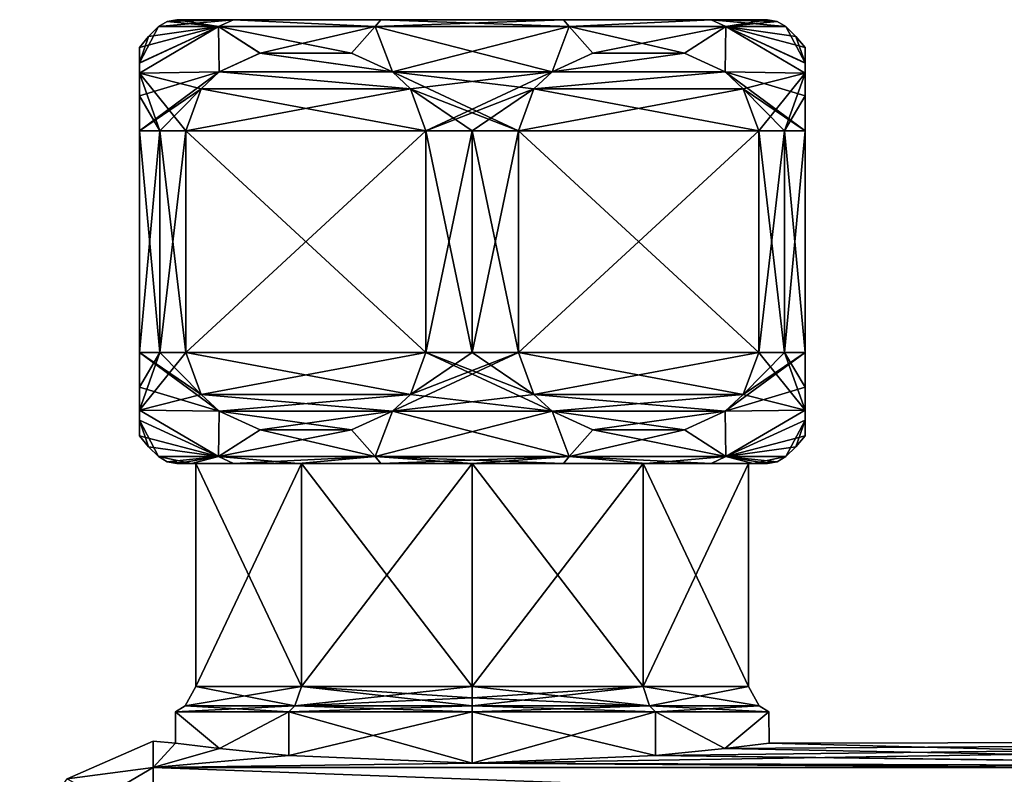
# Model space of a CAD drawing. Header units: metres. Extents: x -106 to 106, y -96 to 74.
# Tile 2 of 13: x -93 to -57, y 13 to 40. Entities that reach past the tile are written whole.
import ezdxf

# ---------------------------------------------------------------- set-up
doc = ezdxf.new("R2010")
doc.units = ezdxf.units.M
doc.layers.add('solid_21522310', color=7, linetype='CONTINUOUS')

msp = doc.modelspace()

# ---------------------------------------------------------------- linework, layer by layer
at = {"layer": 'solid_21522310'}
for points in [[(-87.80719, 39.75), (-85.111946, 40, -6.258302), (-85.647713, 39.75, -6.646197)], [(-87.499306, 39.935413), (-85.111946, 40, -6.258302), (-87.80719, 39.75)], [(-87.499306, 39.935413), (-87.80719, 39.75), (-85.647713, 39.75, 6.646198)], [(-87.499306, 39.935413), (-87.145752, 40), (-85.111946, 40, -6.258302)], [(-87.499306, 39.935413), (-85.647713, 39.75, 6.646198), (-87.145752, 40)], [(-87.145752, 40), (-85.111954, 40, 6.258296), (-65.854248, 40)], [(-67.888046, 40, -6.258296), (-87.145752, 40), (-65.854248, 40)], [(-85.647713, 39.75, 6.646198), (-85.111954, 40, 6.258296), (-87.145752, 40)], [(-67.888046, 40, -6.258296), (-85.111946, 40, -6.258302), (-87.145752, 40)], [(-79.99411, 39.75, 10.753777), (-85.111954, 40, 6.258296), (-85.647713, 39.75, 6.646198)], [(-85.647713, 39.75, -6.646197), (-85.111946, 40, -6.258302), (-79.99411, 39.75, -10.753777)], [(-85.111954, 40, 6.258296), (-67.888054, 40, 6.258302), (-65.854248, 40)], [(-85.111954, 40, 6.258296), (-79.789383, 40, 10.124819), (-67.888054, 40, 6.258302)], [(-79.99411, 39.75, 10.753777), (-79.789383, 40, 10.124819), (-85.111954, 40, 6.258296)], [(-73.210617, 40, -10.124819), (-79.789375, 40, -10.124822), (-85.111946, 40, -6.258302)], [(-79.99411, 39.75, -10.753777), (-85.111946, 40, -6.258302), (-79.789375, 40, -10.124822)], [(-67.888046, 40, -6.258296), (-73.210617, 40, -10.124819), (-85.111946, 40, -6.258302)], [(-73.00589, 39.75, 10.753777), (-79.789383, 40, 10.124819), (-79.99411, 39.75, 10.753777)], [(-79.99411, 39.75, -10.753777), (-79.789375, 40, -10.124822), (-73.210617, 40, -10.124819)], [(-79.99411, 39.75, -10.753777), (-73.210617, 40, -10.124819), (-73.00589, 39.75, -10.753777)], [(-79.789383, 40, 10.124819), (-73.210625, 40, 10.124822), (-67.888054, 40, 6.258302)], [(-73.00589, 39.75, 10.753777), (-73.210625, 40, 10.124822), (-79.789383, 40, 10.124819)], [(-73.00589, 39.75, 10.753777), (-67.888054, 40, 6.258302), (-73.210625, 40, 10.124822)], [(-73.00589, 39.75, -10.753777), (-73.210617, 40, -10.124819), (-67.888046, 40, -6.258296)], [(-67.352287, 39.75, 6.646197), (-67.888054, 40, 6.258302), (-73.00589, 39.75, 10.753777)], [(-73.00589, 39.75, -10.753777), (-67.888046, 40, -6.258296), (-67.352287, 39.75, -6.646198)], [(-65.500694, 39.935413), (-65.854248, 40), (-67.888054, 40, 6.258302)], [(-67.352287, 39.75, 6.646197), (-65.19281, 39.75), (-67.888054, 40, 6.258302)], [(-65.500694, 39.935413), (-67.888054, 40, 6.258302), (-65.19281, 39.75)], [(-67.352287, 39.75, -6.646198), (-67.888046, 40, -6.258296), (-65.854248, 40)], [(-65.500694, 39.935413), (-67.352287, 39.75, -6.646198), (-65.854248, 40)], [(-65.500694, 39.935413), (-65.19281, 39.75), (-67.352287, 39.75, -6.646198)], [(-85.647713, 39.75, -6.646197), (-85.622116, 38.116829, -8.589748), (-88.5, 38.07407, -3.673181)], [(-85.647713, 39.75, -6.646197), (-88.5, 38.07407, -3.673181), (-88.5, 38.439095, -2.980744)], [(-88.5, 39), (-85.647713, 39.75, -6.646197), (-88.5, 38.439095, -2.980744)], [(-88.5, 39), (-88.172791, 39.392731), (-85.647713, 39.75, -6.646197)], [(-88.5, 38.439377, 2.980086), (-87.80719, 39.75), (-88.172791, 39.392731)], [(-88.5, 38.439377, 2.980086), (-85.647713, 39.75, 6.646198), (-87.80719, 39.75)], [(-88.5, 38.074203, 3.672968), (-85.622841, 38.116318, 8.589331), (-85.647713, 39.75, 6.646198)], [(-88.5, 38.439377, 2.980086), (-88.5, 38.074203, 3.672968), (-85.647713, 39.75, 6.646198)], [(-88.172791, 39.392731), (-87.80719, 39.75), (-85.647713, 39.75, -6.646197)], [(-85.647713, 39.75, -6.646197), (-84.148781, 38.788586, -9.44038), (-85.622116, 38.116829, -8.589748)], [(-85.647713, 39.75, -6.646197), (-79.99411, 39.75, -10.753777), (-84.148781, 38.788586, -9.44038)], [(-80.849174, 38.788033, 11.345408), (-79.99411, 39.75, 10.753777), (-85.647713, 39.75, 6.646198)], [(-84.151131, 38.787952, 9.439023), (-80.849174, 38.788033, 11.345408), (-85.647713, 39.75, 6.646198)], [(-85.622841, 38.116318, 8.589331), (-84.151131, 38.787952, 9.439023), (-85.647713, 39.75, 6.646198)], [(-79.99411, 39.75, -10.753777), (-80.850266, 38.78833, -11.344779), (-84.148781, 38.788586, -9.44038)], [(-79.99411, 39.75, -10.753777), (-79.377502, 38.116562, -12.195081), (-80.850266, 38.78833, -11.344779)], [(-80.849174, 38.788033, 11.345408), (-79.377327, 38.116436, 12.19518), (-79.99411, 39.75, 10.753777)], [(-79.99411, 39.75, -10.753777), (-73.00589, 39.75, -10.753777), (-79.377502, 38.116562, -12.195081)], [(-73.622498, 38.116562, 12.195081), (-73.00589, 39.75, 10.753777), (-79.99411, 39.75, 10.753777)], [(-79.377327, 38.116436, 12.19518), (-73.622498, 38.116562, 12.195081), (-79.99411, 39.75, 10.753777)], [(-73.00589, 39.75, -10.753777), (-73.622673, 38.116436, -12.19518), (-79.377502, 38.116562, -12.195081)], [(-73.00589, 39.75, -10.753777), (-72.150826, 38.788033, -11.345408), (-73.622673, 38.116436, -12.19518)], [(-73.622498, 38.116562, 12.195081), (-72.149734, 38.78833, 11.344779), (-73.00589, 39.75, 10.753777)], [(-73.00589, 39.75, -10.753777), (-67.352287, 39.75, -6.646198), (-72.150826, 38.788033, -11.345408)], [(-68.851219, 38.788586, 9.44038), (-67.352287, 39.75, 6.646197), (-73.00589, 39.75, 10.753777)], [(-72.149734, 38.78833, 11.344779), (-68.851219, 38.788586, 9.44038), (-73.00589, 39.75, 10.753777)], [(-67.352287, 39.75, -6.646198), (-68.848869, 38.787952, -9.439023), (-72.150826, 38.788033, -11.345408)], [(-68.851219, 38.788586, 9.44038), (-67.377884, 38.116829, 8.589748), (-67.352287, 39.75, 6.646197)], [(-67.352287, 39.75, -6.646198), (-67.377159, 38.116318, -8.589331), (-68.848869, 38.787952, -9.439023)], [(-67.377884, 38.116829, 8.589748), (-64.5, 38.07407, 3.673181), (-67.352287, 39.75, 6.646197)], [(-67.352287, 39.75, -6.646198), (-64.5, 38.074203, -3.672968), (-67.377159, 38.116318, -8.589331)], [(-67.352287, 39.75, -6.646198), (-64.5, 38.439377, -2.980086), (-64.5, 38.074203, -3.672968)], [(-67.352287, 39.75, -6.646198), (-65.19281, 39.75), (-64.5, 38.439377, -2.980086)], [(-67.352287, 39.75, 6.646197), (-64.5, 39), (-64.827209, 39.392731)], [(-64.5, 38.439095, 2.980744), (-64.5, 39), (-67.352287, 39.75, 6.646197)], [(-67.352287, 39.75, 6.646197), (-64.827209, 39.392731), (-65.19281, 39.75)], [(-64.5, 38.07407, 3.673181), (-64.5, 38.439095, 2.980744), (-67.352287, 39.75, 6.646197)], [(-65.19281, 39.75), (-64.827209, 39.392731), (-64.5, 38.439377, -2.980086)], [(-88.5, 38.439377, 2.980086), (-88.172791, 39.392731), (-88.5, 39)], [(-64.827209, 39.392731), (-64.5, 39), (-64.5, 38.439377, -2.980086)], [(-88.5, 38.439377, 2.980086), (-88.5, 39), (-88.5, 38.439095, -2.980744)], [(-85.622841, 38.116318, 8.589331), (-79.377327, 38.116436, 12.19518), (-84.151131, 38.787952, 9.439023)], [(-79.377502, 38.116562, -12.195081), (-85.622116, 38.116829, -8.589748), (-84.148781, 38.788586, -9.44038)], [(-84.151131, 38.787952, 9.439023), (-79.377327, 38.116436, 12.19518), (-80.849174, 38.788033, 11.345408)], [(-79.377502, 38.116562, -12.195081), (-84.148781, 38.788586, -9.44038), (-80.850266, 38.78833, -11.344779)], [(-68.848869, 38.787952, -9.439023), (-73.622673, 38.116436, -12.19518), (-72.150826, 38.788033, -11.345408)], [(-67.377159, 38.116318, -8.589331), (-73.622673, 38.116436, -12.19518), (-68.848869, 38.787952, -9.439023)], [(-73.622498, 38.116562, 12.195081), (-67.377884, 38.116829, 8.589748), (-68.851219, 38.788586, 9.44038)], [(-73.622498, 38.116562, 12.195081), (-68.851219, 38.788586, 9.44038), (-72.149734, 38.78833, 11.344779)], [(-64.5, 38.439095, 2.980744), (-64.5, 38.439377, -2.980086), (-64.5, 39)], [(-88.5, 38.439377, 2.980086), (-88.5, 38.439095, -2.980744), (-88.5, 38.07407, -3.673181)], [(-88.5, 38.439377, 2.980086), (-88.5, 38.07407, -3.673181), (-88.5, 38.074203, 3.672968)], [(-64.5, 38.07407, 3.673181), (-64.5, 38.074203, -3.672968), (-64.5, 38.439377, -2.980086)], [(-64.5, 38.07407, 3.673181), (-64.5, 38.439377, -2.980086), (-64.5, 38.439095, 2.980744)], [(-85.622116, 38.116829, -8.589748), (-86.272408, 37.511345, -8.214303), (-88.5, 36, -5)], [(-88.5, 37.249714, -4.571684), (-85.622116, 38.116829, -8.589748), (-88.5, 36, -5)], [(-88.5, 37.249714, -4.571684), (-88.5, 38.07407, -3.673181), (-85.622116, 38.116829, -8.589748)], [(-86.273346, 37.510174, 8.213762), (-85.622841, 38.116318, 8.589331), (-88.5, 38.074203, 3.672968)], [(-88.5, 38.074203, 3.672968), (-88.5, 38.07407, -3.673181), (-88.5, 37.249714, -4.571684)], [(-88.5, 37.249916, 4.571533), (-88.5, 38.074203, 3.672968), (-88.5, 37.249714, -4.571684)], [(-87.758331, 36, 6.5), (-88.5, 38.074203, 3.672968), (-88.5, 37.249916, 4.571533)], [(-86.830124, 36, 7.892305), (-86.273346, 37.510174, 8.213762), (-88.5, 38.074203, 3.672968)], [(-87.758331, 36, 6.5), (-86.830124, 36, 7.892305), (-88.5, 38.074203, 3.672968)], [(-78.727036, 37.510651, 12.570626), (-85.622841, 38.116318, 8.589331), (-86.273346, 37.510174, 8.213762)], [(-78.72728, 37.510956, -12.570484), (-86.272408, 37.511345, -8.214303), (-85.622116, 38.116829, -8.589748)], [(-78.727036, 37.510651, 12.570626), (-79.377327, 38.116436, 12.19518), (-85.622841, 38.116318, 8.589331)], [(-78.72728, 37.510956, -12.570484), (-85.622116, 38.116829, -8.589748), (-79.377502, 38.116562, -12.195081)], [(-78.72728, 37.510956, -12.570484), (-79.377502, 38.116562, -12.195081), (-73.622673, 38.116436, -12.19518)], [(-74.27272, 37.510956, 12.570484), (-73.622498, 38.116562, 12.195081), (-79.377327, 38.116436, 12.19518)], [(-78.727036, 37.510651, 12.570626), (-74.830124, 36, 12.892304), (-79.377327, 38.116436, 12.19518)], [(-74.27272, 37.510956, 12.570484), (-79.377327, 38.116436, 12.19518), (-74.830124, 36, 12.892304)], [(-78.72728, 37.510956, -12.570484), (-73.622673, 38.116436, -12.19518), (-78.169876, 36, -12.892304)], [(-74.272964, 37.510651, -12.570626), (-78.169876, 36, -12.892304), (-73.622673, 38.116436, -12.19518)], [(-74.272964, 37.510651, -12.570626), (-73.622673, 38.116436, -12.19518), (-67.377159, 38.116318, -8.589331)], [(-66.726654, 37.510174, -8.213762), (-74.272964, 37.510651, -12.570626), (-67.377159, 38.116318, -8.589331)], [(-74.27272, 37.510956, 12.570484), (-67.377884, 38.116829, 8.589748), (-73.622498, 38.116562, 12.195081)], [(-74.27272, 37.510956, 12.570484), (-66.727592, 37.511345, 8.214303), (-67.377884, 38.116829, 8.589748)], [(-64.5, 37.249714, 4.571684), (-64.5, 38.07407, 3.673181), (-67.377884, 38.116829, 8.589748)], [(-66.727592, 37.511345, 8.214303), (-64.5, 36, 5), (-67.377884, 38.116829, 8.589748)], [(-64.5, 37.249714, 4.571684), (-67.377884, 38.116829, 8.589748), (-64.5, 36, 5)], [(-66.726654, 37.510174, -8.213762), (-67.377159, 38.116318, -8.589331), (-64.5, 38.074203, -3.672968)], [(-66.726654, 37.510174, -8.213762), (-64.5, 38.074203, -3.672968), (-66.169876, 36, -7.892305)], [(-65.241669, 36, -6.5), (-66.169876, 36, -7.892305), (-64.5, 38.074203, -3.672968)], [(-64.5, 37.249916, -4.571533), (-65.241669, 36, -6.5), (-64.5, 38.074203, -3.672968)], [(-64.5, 37.249714, 4.571684), (-64.5, 37.249916, -4.571533), (-64.5, 38.074203, -3.672968)], [(-64.5, 37.249714, 4.571684), (-64.5, 38.074203, -3.672968), (-64.5, 38.07407, 3.673181)], [(-86.272408, 37.511345, -8.214303), (-87.758331, 36, -6.5), (-88.5, 36, -5)], [(-86.272408, 37.511345, -8.214303), (-86.830124, 36, -7.892305), (-87.758331, 36, -6.5)], [(-78.169876, 36, -12.892304), (-86.830124, 36, -7.892305), (-86.272408, 37.511345, -8.214303)], [(-78.727036, 37.510651, 12.570626), (-86.273346, 37.510174, 8.213762), (-86.830124, 36, 7.892305)], [(-78.727036, 37.510651, 12.570626), (-86.830124, 36, 7.892305), (-78.169876, 36, 12.892304)], [(-78.72728, 37.510956, -12.570484), (-78.169876, 36, -12.892304), (-86.272408, 37.511345, -8.214303)], [(-78.727036, 37.510651, 12.570626), (-76.5, 36, 13), (-74.830124, 36, 12.892304)], [(-78.727036, 37.510651, 12.570626), (-78.169876, 36, 12.892304), (-76.5, 36, 13)], [(-74.272964, 37.510651, -12.570626), (-76.5, 36, -13), (-78.169876, 36, -12.892304)], [(-74.272964, 37.510651, -12.570626), (-74.830124, 36, -12.892304), (-76.5, 36, -13)], [(-74.830124, 36, 12.892304), (-66.169876, 36, 7.892305), (-66.727592, 37.511345, 8.214303)], [(-74.27272, 37.510956, 12.570484), (-74.830124, 36, 12.892304), (-66.727592, 37.511345, 8.214303)], [(-66.169876, 36, -7.892305), (-74.830124, 36, -12.892304), (-74.272964, 37.510651, -12.570626)], [(-66.726654, 37.510174, -8.213762), (-66.169876, 36, -7.892305), (-74.272964, 37.510651, -12.570626)], [(-66.727592, 37.511345, 8.214303), (-65.241669, 36, 6.5), (-64.5, 36, 5)], [(-66.727592, 37.511345, 8.214303), (-66.169876, 36, 7.892305), (-65.241669, 36, 6.5)], [(-88.5, 37.249916, 4.571533), (-88.5, 37.249714, -4.571684), (-88.5, 36, -5)], [(-88.5, 36, 5), (-88.5, 37.249916, 4.571533), (-88.5, 36, -5)], [(-88.5, 36, 5), (-87.758331, 36, 6.5), (-88.5, 37.249916, 4.571533)], [(-64.5, 37.249916, -4.571533), (-64.5, 36, -5), (-65.241669, 36, -6.5)], [(-64.5, 36, 5), (-64.5, 36, -5), (-64.5, 37.249916, -4.571533)], [(-64.5, 37.249714, 4.571684), (-64.5, 36, 5), (-64.5, 37.249916, -4.571533)], [(-88.5, 28, -5), (-88.5, 36, -5), (-87.758331, 36, -6.5)], [(-88.5, 36, 5), (-88.5, 36, -5), (-88.5, 28, -5)], [(-88.5, 28, -5), (-87.758331, 36, -6.5), (-87.758331, 28, -6.5)], [(-88.5, 28, 5), (-88.5, 36, 5), (-88.5, 28, -5)], [(-87.758331, 28, 6.5), (-87.758331, 36, 6.5), (-88.5, 36, 5)], [(-87.758331, 28, 6.5), (-88.5, 36, 5), (-88.5, 28, 5)], [(-87.758331, 28, -6.5), (-87.758331, 36, -6.5), (-86.830124, 36, -7.892305)], [(-87.758331, 28, -6.5), (-86.830124, 36, -7.892305), (-86.830124, 28, -7.892305)], [(-86.830124, 28, 7.892305), (-86.830124, 36, 7.892305), (-87.758331, 36, 6.5)], [(-87.758331, 28, 6.5), (-86.830124, 28, 7.892305), (-87.758331, 36, 6.5)], [(-78.169876, 28, -12.892304), (-86.830124, 36, -7.892305), (-78.169876, 36, -12.892304)], [(-78.169876, 28, -12.892304), (-86.830124, 28, -7.892305), (-86.830124, 36, -7.892305)], [(-86.830124, 28, 7.892305), (-78.169876, 36, 12.892304), (-86.830124, 36, 7.892305)], [(-78.169876, 28, 12.892304), (-78.169876, 36, 12.892304), (-86.830124, 28, 7.892305)], [(-78.169876, 28, -12.892304), (-78.169876, 36, -12.892304), (-76.5, 36, -13)], [(-78.169876, 28, -12.892304), (-76.5, 36, -13), (-76.5, 28, -13)], [(-76.5, 28, 13), (-76.5, 36, 13), (-78.169876, 36, 12.892304)], [(-76.5, 28, 13), (-78.169876, 36, 12.892304), (-78.169876, 28, 12.892304)], [(-76.5, 28, -13), (-76.5, 36, -13), (-74.830124, 36, -12.892304)], [(-76.5, 28, -13), (-74.830124, 36, -12.892304), (-74.830124, 28, -12.892304)], [(-74.830124, 28, 12.892304), (-74.830124, 36, 12.892304), (-76.5, 36, 13)], [(-74.830124, 28, 12.892304), (-76.5, 36, 13), (-76.5, 28, 13)], [(-66.169876, 28, -7.892305), (-74.830124, 36, -12.892304), (-66.169876, 36, -7.892305)], [(-74.830124, 28, -12.892304), (-74.830124, 36, -12.892304), (-66.169876, 28, -7.892305)], [(-74.830124, 28, 12.892304), (-66.169876, 36, 7.892305), (-74.830124, 36, 12.892304)], [(-66.169876, 28, 7.892305), (-66.169876, 36, 7.892305), (-74.830124, 28, 12.892304)], [(-66.169876, 28, -7.892305), (-66.169876, 36, -7.892305), (-65.241669, 36, -6.5)], [(-65.241669, 28, -6.5), (-66.169876, 28, -7.892305), (-65.241669, 36, -6.5)], [(-65.241669, 28, 6.5), (-65.241669, 36, 6.5), (-66.169876, 36, 7.892305)], [(-65.241669, 28, 6.5), (-66.169876, 36, 7.892305), (-66.169876, 28, 7.892305)], [(-65.241669, 28, -6.5), (-65.241669, 36, -6.5), (-64.5, 36, -5)], [(-64.5, 28, -5), (-65.241669, 28, -6.5), (-64.5, 36, -5)], [(-64.5, 28, 5), (-64.5, 36, 5), (-65.241669, 36, 6.5)], [(-64.5, 28, 5), (-65.241669, 36, 6.5), (-65.241669, 28, 6.5)], [(-64.5, 28, 5), (-64.5, 28, -5), (-64.5, 36, -5)], [(-64.5, 28, 5), (-64.5, 36, -5), (-64.5, 36, 5)], [(-87.758331, 28, -6.5), (-88.5, 25.925793, -3.672964), (-88.5, 26.750078, -4.571528)], [(-86.830124, 28, -7.892305), (-86.272728, 26.489052, -8.214121), (-88.5, 25.925793, -3.672964)], [(-87.758331, 28, -6.5), (-86.830124, 28, -7.892305), (-88.5, 25.925793, -3.672964)], [(-88.5, 28, -5), (-87.758331, 28, -6.5), (-88.5, 26.750078, -4.571528)], [(-88.5, 28, 5), (-88.5, 28, -5), (-88.5, 26.750078, -4.571528)], [(-88.5, 26.750305, 4.571696), (-88.5, 28, 5), (-88.5, 26.750078, -4.571528)], [(-86.272408, 26.488655, 8.214304), (-87.758331, 28, 6.5), (-88.5, 28, 5)], [(-85.622116, 25.883171, 8.589749), (-86.272408, 26.488655, 8.214304), (-88.5, 28, 5)], [(-88.5, 26.750305, 4.571696), (-85.622116, 25.883171, 8.589749), (-88.5, 28, 5)], [(-86.272408, 26.488655, 8.214304), (-86.830124, 28, 7.892305), (-87.758331, 28, 6.5)], [(-78.727592, 26.488655, -12.570306), (-86.272728, 26.489052, -8.214121), (-86.830124, 28, -7.892305)], [(-78.727592, 26.488655, -12.570306), (-86.830124, 28, -7.892305), (-78.169876, 28, -12.892304)], [(-78.169876, 28, 12.892304), (-86.830124, 28, 7.892305), (-86.272408, 26.488655, 8.214304)], [(-78.727287, 26.489042, 12.570483), (-78.169876, 28, 12.892304), (-86.272408, 26.488655, 8.214304)], [(-78.727592, 26.488655, -12.570306), (-74.830124, 28, -12.892304), (-79.377892, 25.883165, -12.194857)], [(-74.272713, 26.489042, -12.570483), (-79.377892, 25.883165, -12.194857), (-74.830124, 28, -12.892304)], [(-78.727592, 26.488655, -12.570306), (-76.5, 28, -13), (-74.830124, 28, -12.892304)], [(-78.727592, 26.488655, -12.570306), (-78.169876, 28, -12.892304), (-76.5, 28, -13)], [(-78.727287, 26.489042, 12.570483), (-73.622108, 25.883165, 12.194857), (-78.169876, 28, 12.892304)], [(-74.272408, 26.488655, 12.570306), (-78.169876, 28, 12.892304), (-73.622108, 25.883165, 12.194857)], [(-74.272408, 26.488655, 12.570306), (-76.5, 28, 13), (-78.169876, 28, 12.892304)], [(-74.272408, 26.488655, 12.570306), (-74.830124, 28, 12.892304), (-76.5, 28, 13)], [(-74.830124, 28, -12.892304), (-66.169876, 28, -7.892305), (-66.727592, 26.488655, -8.214304)], [(-74.272713, 26.489042, -12.570483), (-74.830124, 28, -12.892304), (-66.727592, 26.488655, -8.214304)], [(-66.169876, 28, 7.892305), (-74.830124, 28, 12.892304), (-74.272408, 26.488655, 12.570306)], [(-66.727272, 26.489052, 8.214121), (-66.169876, 28, 7.892305), (-74.272408, 26.488655, 12.570306)], [(-66.727592, 26.488655, -8.214304), (-64.5, 28, -5), (-67.377884, 25.883171, -8.589749)], [(-64.5, 26.750305, -4.571696), (-67.377884, 25.883171, -8.589749), (-64.5, 28, -5)], [(-66.727592, 26.488655, -8.214304), (-66.169876, 28, -7.892305), (-65.241669, 28, -6.5)], [(-66.727592, 26.488655, -8.214304), (-65.241669, 28, -6.5), (-64.5, 28, -5)], [(-66.727272, 26.489052, 8.214121), (-64.5, 25.925793, 3.672964), (-66.169876, 28, 7.892305)], [(-65.241669, 28, 6.5), (-66.169876, 28, 7.892305), (-64.5, 25.925793, 3.672964)], [(-64.5, 26.750078, 4.571528), (-65.241669, 28, 6.5), (-64.5, 25.925793, 3.672964)], [(-64.5, 26.750078, 4.571528), (-64.5, 28, 5), (-65.241669, 28, 6.5)], [(-64.5, 26.750078, 4.571528), (-64.5, 26.750305, -4.571696), (-64.5, 28, -5)], [(-64.5, 26.750078, 4.571528), (-64.5, 28, -5), (-64.5, 28, 5)], [(-88.5, 26.750305, 4.571696), (-88.5, 26.750078, -4.571528), (-88.5, 25.925793, -3.672964)], [(-88.5, 26.750305, 4.571696), (-88.5, 25.925793, -3.672964), (-88.5, 25.925936, 3.673192)], [(-88.5, 26.750305, 4.571696), (-88.5, 25.925936, 3.673192), (-85.622116, 25.883171, 8.589749)], [(-64.5, 26.750305, -4.571696), (-64.5, 25.925936, -3.673192), (-67.377884, 25.883171, -8.589749)], [(-64.5, 25.925793, 3.672964), (-64.5, 25.925936, -3.673192), (-64.5, 26.750305, -4.571696)], [(-64.5, 26.750078, 4.571528), (-64.5, 25.925793, 3.672964), (-64.5, 26.750305, -4.571696)], [(-86.272728, 26.489052, -8.214121), (-85.622505, 25.883442, -8.589527), (-88.5, 25.925793, -3.672964)], [(-86.272728, 26.489052, -8.214121), (-79.377892, 25.883165, -12.194857), (-85.622505, 25.883442, -8.589527)], [(-78.727592, 26.488655, -12.570306), (-79.377892, 25.883165, -12.194857), (-86.272728, 26.489052, -8.214121)], [(-78.727287, 26.489042, 12.570483), (-86.272408, 26.488655, 8.214304), (-85.622116, 25.883171, 8.589749)], [(-78.727287, 26.489042, 12.570483), (-85.622116, 25.883171, 8.589749), (-79.377502, 25.883438, 12.195079)], [(-74.272713, 26.489042, -12.570483), (-73.622498, 25.883438, -12.195079), (-79.377892, 25.883165, -12.194857)], [(-78.727287, 26.489042, 12.570483), (-79.377502, 25.883438, 12.195079), (-73.622108, 25.883165, 12.194857)], [(-74.272713, 26.489042, -12.570483), (-67.377884, 25.883171, -8.589749), (-73.622498, 25.883438, -12.195079)], [(-74.272713, 26.489042, -12.570483), (-66.727592, 26.488655, -8.214304), (-67.377884, 25.883171, -8.589749)], [(-66.727272, 26.489052, 8.214121), (-74.272408, 26.488655, 12.570306), (-73.622108, 25.883165, 12.194857)], [(-66.727272, 26.489052, 8.214121), (-73.622108, 25.883165, 12.194857), (-67.377495, 25.883442, 8.589527)], [(-66.727272, 26.489052, 8.214121), (-67.377495, 25.883442, 8.589527), (-64.5, 25.925793, 3.672964)], [(-88.5, 25.925936, 3.673192), (-88.5, 25.925793, -3.672964), (-88.5, 25.560614, -2.980068)], [(-88.5, 25.560921, 2.980782), (-88.5, 25.925936, 3.673192), (-88.5, 25.560614, -2.980068)], [(-85.647713, 24.25, 6.646198), (-85.622116, 25.883171, 8.589749), (-88.5, 25.925936, 3.673192)], [(-85.647713, 24.25, 6.646198), (-88.5, 25.925936, 3.673192), (-88.5, 25.560921, 2.980782)], [(-88.5, 25.925793, -3.672964), (-85.622505, 25.883442, -8.589527), (-85.647713, 24.25, -6.646197)], [(-88.5, 25.560614, -2.980068), (-88.5, 25.925793, -3.672964), (-85.647713, 24.25, -6.646197)], [(-67.377884, 25.883171, -8.589749), (-64.5, 25.925936, -3.673192), (-67.352287, 24.25, -6.646198)], [(-67.352287, 24.25, 6.646197), (-64.5, 25.925793, 3.672964), (-67.377495, 25.883442, 8.589527)], [(-64.5, 25.925936, -3.673192), (-64.5, 25.560921, -2.980782), (-67.352287, 24.25, -6.646198)], [(-67.352287, 24.25, 6.646197), (-64.5, 25.560614, 2.980068), (-64.5, 25.925793, 3.672964)], [(-64.5, 25.560614, 2.980068), (-64.5, 25.560921, -2.980782), (-64.5, 25.925936, -3.673192)], [(-64.5, 25.560614, 2.980068), (-64.5, 25.925936, -3.673192), (-64.5, 25.925793, 3.672964)], [(-88.5, 25.560921, 2.980782), (-88.5, 25.560614, -2.980068), (-88.5, 25)], [(-85.647713, 24.25, 6.646198), (-88.5, 25.560921, 2.980782), (-88.5, 25)], [(-88.5, 25.560614, -2.980068), (-88.172791, 24.607269), (-88.5, 25)], [(-88.5, 25.560614, -2.980068), (-87.80719, 24.25), (-88.172791, 24.607269)], [(-88.5, 25.560614, -2.980068), (-85.647713, 24.25, -6.646197), (-87.80719, 24.25)], [(-85.622505, 25.883442, -8.589527), (-84.149757, 25.211678, -9.439816), (-85.647713, 24.25, -6.646197)], [(-85.647713, 24.25, 6.646198), (-84.148781, 25.211412, 9.440383), (-85.622116, 25.883171, 8.589749)], [(-85.622505, 25.883442, -8.589527), (-79.377892, 25.883165, -12.194857), (-80.851242, 25.211407, -11.344217)], [(-85.622505, 25.883442, -8.589527), (-80.851242, 25.211407, -11.344217), (-84.149757, 25.211678, -9.439816)], [(-79.377502, 25.883438, 12.195079), (-85.622116, 25.883171, 8.589749), (-84.148781, 25.211412, 9.440383)], [(-79.377502, 25.883438, 12.195079), (-84.148781, 25.211412, 9.440383), (-80.850266, 25.211672, 11.34478)], [(-80.851242, 25.211407, -11.344217), (-79.377892, 25.883165, -12.194857), (-79.99411, 24.25, -10.753777)], [(-79.99411, 24.25, 10.753777), (-79.377502, 25.883438, 12.195079), (-80.850266, 25.211672, 11.34478)], [(-73.622498, 25.883438, -12.195079), (-73.00589, 24.25, -10.753777), (-79.99411, 24.25, -10.753777)], [(-79.377892, 25.883165, -12.194857), (-73.622498, 25.883438, -12.195079), (-79.99411, 24.25, -10.753777)], [(-79.99411, 24.25, 10.753777), (-73.00589, 24.25, 10.753777), (-79.377502, 25.883438, 12.195079)], [(-73.00589, 24.25, 10.753777), (-73.622108, 25.883165, 12.194857), (-79.377502, 25.883438, 12.195079)], [(-73.622498, 25.883438, -12.195079), (-72.149734, 25.211672, -11.34478), (-73.00589, 24.25, -10.753777)], [(-73.622498, 25.883438, -12.195079), (-67.377884, 25.883171, -8.589749), (-68.851219, 25.211412, -9.440383)], [(-73.622498, 25.883438, -12.195079), (-68.851219, 25.211412, -9.440383), (-72.149734, 25.211672, -11.34478)], [(-67.377495, 25.883442, 8.589527), (-73.622108, 25.883165, 12.194857), (-72.148758, 25.211407, 11.344217)], [(-73.00589, 24.25, 10.753777), (-72.148758, 25.211407, 11.344217), (-73.622108, 25.883165, 12.194857)], [(-67.377495, 25.883442, 8.589527), (-72.148758, 25.211407, 11.344217), (-68.850243, 25.211678, 9.439816)], [(-68.851219, 25.211412, -9.440383), (-67.377884, 25.883171, -8.589749), (-67.352287, 24.25, -6.646198)], [(-67.352287, 24.25, 6.646197), (-67.377495, 25.883442, 8.589527), (-68.850243, 25.211678, 9.439816)], [(-64.5, 25.560921, -2.980782), (-64.5, 25), (-67.352287, 24.25, -6.646198)], [(-67.352287, 24.25, 6.646197), (-65.19281, 24.25), (-64.5, 25.560614, 2.980068)], [(-64.5, 25.560614, 2.980068), (-65.19281, 24.25), (-64.827209, 24.607269)], [(-64.5, 25.560614, 2.980068), (-64.827209, 24.607269), (-64.5, 25)], [(-64.5, 25.560614, 2.980068), (-64.5, 25), (-64.5, 25.560921, -2.980782)], [(-84.149757, 25.211678, -9.439816), (-80.851242, 25.211407, -11.344217), (-85.647713, 24.25, -6.646197)], [(-85.647713, 24.25, 6.646198), (-79.99411, 24.25, 10.753777), (-84.148781, 25.211412, 9.440383)], [(-80.851242, 25.211407, -11.344217), (-79.99411, 24.25, -10.753777), (-85.647713, 24.25, -6.646197)], [(-79.99411, 24.25, 10.753777), (-80.850266, 25.211672, 11.34478), (-84.148781, 25.211412, 9.440383)], [(-72.149734, 25.211672, -11.34478), (-68.851219, 25.211412, -9.440383), (-73.00589, 24.25, -10.753777)], [(-68.851219, 25.211412, -9.440383), (-67.352287, 24.25, -6.646198), (-73.00589, 24.25, -10.753777)], [(-73.00589, 24.25, 10.753777), (-67.352287, 24.25, 6.646197), (-72.148758, 25.211407, 11.344217)], [(-67.352287, 24.25, 6.646197), (-68.850243, 25.211678, 9.439816), (-72.148758, 25.211407, 11.344217)], [(-85.647713, 24.25, 6.646198), (-88.5, 25), (-88.172791, 24.607269)], [(-64.5, 25), (-64.827209, 24.607269), (-67.352287, 24.25, -6.646198)], [(-85.647713, 24.25, 6.646198), (-88.172791, 24.607269), (-87.80719, 24.25)], [(-64.827209, 24.607269), (-65.19281, 24.25), (-67.352287, 24.25, -6.646198)], [(-87.499306, 24.064585), (-87.80719, 24.25), (-85.647713, 24.25, -6.646197)], [(-85.647713, 24.25, 6.646198), (-87.80719, 24.25), (-86.624474, 24, 3.290399)], [(-87.499306, 24.064585), (-86.624474, 24, 3.290399), (-87.80719, 24.25)], [(-87.499306, 24.064585), (-85.647713, 24.25, -6.646197), (-87.145752, 24)], [(-87.145752, 24), (-85.647713, 24.25, -6.646197), (-86.624481, 24, -3.290371)], [(-86.624481, 24, -3.290371), (-85.647713, 24.25, -6.646197), (-85.111961, 24, -6.258286)], [(-85.647713, 24.25, 6.646198), (-86.624474, 24, 3.290399), (-85.111938, 24, 6.258316)], [(-85.111961, 24, -6.258286), (-85.647713, 24.25, -6.646197), (-79.99411, 24.25, -10.753777)], [(-85.647713, 24.25, 6.646198), (-85.111938, 24, 6.258316), (-82.756836, 24, 8.612995)], [(-85.647713, 24.25, 6.646198), (-82.756836, 24, 8.612995), (-79.99411, 24.25, 10.753777)], [(-85.111961, 24, -6.258286), (-79.99411, 24.25, -10.753777), (-82.756866, 24, -8.612972)], [(-82.756866, 24, -8.612972), (-79.99411, 24.25, -10.753777), (-79.789398, 24, -10.124814)], [(-79.99411, 24.25, 10.753777), (-82.756836, 24, 8.612995), (-79.789368, 24, 10.124826)], [(-79.789398, 24, -10.124814), (-79.99411, 24.25, -10.753777), (-73.00589, 24.25, -10.753777)], [(-79.99411, 24.25, 10.753777), (-79.789368, 24, 10.124826), (-76.499985, 24, 10.645735)], [(-79.99411, 24.25, 10.753777), (-76.499985, 24, 10.645735), (-73.210602, 24, 10.124814)], [(-79.99411, 24.25, 10.753777), (-73.210602, 24, 10.124814), (-73.00589, 24.25, 10.753777)], [(-79.789398, 24, -10.124814), (-73.00589, 24.25, -10.753777), (-76.500015, 24, -10.645735)], [(-76.500015, 24, -10.645735), (-73.00589, 24.25, -10.753777), (-73.210632, 24, -10.124826)], [(-73.210632, 24, -10.124826), (-73.00589, 24.25, -10.753777), (-70.243164, 24, -8.612995)], [(-73.00589, 24.25, 10.753777), (-73.210602, 24, 10.124814), (-70.243134, 24, 8.612972)], [(-70.243164, 24, -8.612995), (-73.00589, 24.25, -10.753777), (-67.352287, 24.25, -6.646198)], [(-73.00589, 24.25, 10.753777), (-70.243134, 24, 8.612972), (-67.888039, 24, 6.258286)], [(-73.00589, 24.25, 10.753777), (-67.888039, 24, 6.258286), (-67.352287, 24.25, 6.646197)], [(-70.243164, 24, -8.612995), (-67.352287, 24.25, -6.646198), (-67.888062, 24, -6.258316)], [(-67.888062, 24, -6.258316), (-67.352287, 24.25, -6.646198), (-66.375526, 24, -3.290399)], [(-67.352287, 24.25, 6.646197), (-67.888039, 24, 6.258286), (-66.375519, 24, 3.290371)], [(-66.375526, 24, -3.290399), (-67.352287, 24.25, -6.646198), (-65.19281, 24.25)], [(-65.500694, 24.064585), (-65.19281, 24.25), (-67.352287, 24.25, 6.646197)], [(-67.352287, 24.25, 6.646197), (-66.375519, 24, 3.290371), (-65.854248, 24)], [(-65.500694, 24.064585), (-67.352287, 24.25, 6.646197), (-65.854248, 24)], [(-65.500694, 24.064585), (-66.375526, 24, -3.290399), (-65.19281, 24.25)], [(-87.499306, 24.064585), (-87.145752, 24), (-86.624474, 24, 3.290399)], [(-87.145752, 24), (-86.464691, 24, -3.237725), (-86.464691, 24, 3.237725)], [(-87.145752, 24), (-86.624481, 24, -3.290371), (-86.464691, 24, -3.237725)], [(-86.624474, 24, 3.290399), (-87.145752, 24), (-86.464691, 24, 3.237725)], [(-86.624481, 24, -3.290371), (-85.111961, 24, -6.258286), (-86.464691, 24, -3.237725)], [(-86.624474, 24, 3.290399), (-86.464691, 24, 3.237725), (-82.658524, 24, 8.476476)], [(-85.111938, 24, 6.258316), (-86.624474, 24, 3.290399), (-82.658524, 24, 8.476476)], [(-86.464691, 15.961881, -3.237726), (-86.464691, 24, -3.237725), (-82.658524, 24, -8.476476)], [(-85.111961, 24, -6.258286), (-82.658524, 24, -8.476476), (-86.464691, 24, -3.237725)], [(-82.658516, 15.961881, -8.476477), (-86.464691, 15.961881, -3.237726), (-82.658524, 24, -8.476476)], [(-86.464691, 15.961881, 3.237726), (-86.464691, 24, 3.237725), (-86.464691, 24, -3.237725)], [(-86.464691, 15.961881, -3.237726), (-86.464691, 15.961881, 3.237726), (-86.464691, 24, -3.237725)], [(-82.658516, 15.961881, 8.476476), (-82.658524, 24, 8.476476), (-86.464691, 24, 3.237725)], [(-86.464691, 15.961881, 3.237726), (-82.658516, 15.961881, 8.476476), (-86.464691, 24, 3.237725)], [(-85.111961, 24, -6.258286), (-82.756866, 24, -8.612972), (-82.658524, 24, -8.476476)], [(-82.756836, 24, 8.612995), (-85.111938, 24, 6.258316), (-82.658524, 24, 8.476476)], [(-82.756866, 24, -8.612972), (-79.789398, 24, -10.124814), (-82.658524, 24, -8.476476)], [(-82.756836, 24, 8.612995), (-82.658524, 24, 8.476476), (-76.5, 24, 10.4775)], [(-79.789368, 24, 10.124826), (-82.756836, 24, 8.612995), (-76.5, 24, 10.4775)], [(-82.658524, 24, 8.476476), (-76.5, 15.961881, 10.4775), (-76.5, 24, 10.4775)], [(-82.658516, 15.961881, -8.476477), (-82.658524, 24, -8.476476), (-76.5, 24, -10.4775)], [(-79.789398, 24, -10.124814), (-76.5, 24, -10.4775), (-82.658524, 24, -8.476476)], [(-82.658516, 15.961881, 8.476476), (-76.5, 15.961881, 10.4775), (-82.658524, 24, 8.476476)], [(-82.658516, 15.961881, -8.476477), (-76.5, 24, -10.4775), (-76.5, 15.961881, -10.4775)], [(-79.789398, 24, -10.124814), (-76.500015, 24, -10.645735), (-76.5, 24, -10.4775)], [(-76.499985, 24, 10.645735), (-79.789368, 24, 10.124826), (-76.5, 24, 10.4775)], [(-76.500015, 24, -10.645735), (-73.210632, 24, -10.124826), (-76.5, 24, -10.4775)], [(-70.341484, 15.961881, 8.476477), (-70.341476, 24, 8.476476), (-76.5, 24, 10.4775)], [(-73.210602, 24, 10.124814), (-76.5, 24, 10.4775), (-70.341476, 24, 8.476476)], [(-76.5, 15.961881, 10.4775), (-70.341484, 15.961881, 8.476477), (-76.5, 24, 10.4775)], [(-73.210602, 24, 10.124814), (-76.499985, 24, 10.645735), (-76.5, 24, 10.4775)], [(-76.5, 15.961881, -10.4775), (-76.5, 24, -10.4775), (-70.341476, 24, -8.476476)], [(-70.243164, 24, -8.612995), (-70.341476, 24, -8.476476), (-76.5, 24, -10.4775)], [(-70.341484, 15.961881, -8.476476), (-76.5, 15.961881, -10.4775), (-70.341476, 24, -8.476476)], [(-73.210632, 24, -10.124826), (-70.243164, 24, -8.612995), (-76.5, 24, -10.4775)], [(-70.243134, 24, 8.612972), (-73.210602, 24, 10.124814), (-70.341476, 24, 8.476476)], [(-70.341484, 15.961881, 8.476477), (-66.535309, 15.961881, 3.237726), (-70.341476, 24, 8.476476)], [(-70.341484, 15.961881, -8.476476), (-70.341476, 24, -8.476476), (-66.535309, 24, -3.237725)], [(-66.535309, 15.961881, -3.237726), (-70.341484, 15.961881, -8.476476), (-66.535309, 24, -3.237725)], [(-66.535309, 15.961881, 3.237726), (-66.535309, 24, 3.237725), (-70.341476, 24, 8.476476)], [(-67.888039, 24, 6.258286), (-70.341476, 24, 8.476476), (-66.535309, 24, 3.237725)], [(-67.888039, 24, 6.258286), (-70.243134, 24, 8.612972), (-70.341476, 24, 8.476476)], [(-66.375526, 24, -3.290399), (-66.535309, 24, -3.237725), (-70.341476, 24, -8.476476)], [(-67.888062, 24, -6.258316), (-66.375526, 24, -3.290399), (-70.341476, 24, -8.476476)], [(-70.243164, 24, -8.612995), (-67.888062, 24, -6.258316), (-70.341476, 24, -8.476476)], [(-66.375519, 24, 3.290371), (-67.888039, 24, 6.258286), (-66.535309, 24, 3.237725)], [(-66.535309, 15.961881, -3.237726), (-66.535309, 24, -3.237725), (-66.535309, 24, 3.237725)], [(-65.854248, 24), (-66.535309, 24, 3.237725), (-66.535309, 24, -3.237725)], [(-66.535309, 15.961881, 3.237726), (-66.535309, 15.961881, -3.237726), (-66.535309, 24, 3.237725)], [(-66.375519, 24, 3.290371), (-66.535309, 24, 3.237725), (-65.854248, 24)], [(-66.375526, 24, -3.290399), (-65.854248, 24), (-66.535309, 24, -3.237725)], [(-65.500694, 24.064585), (-65.854248, 24), (-66.375526, 24, -3.290399)], [(-86.845116, 15.26906, 3.361337), (-86.464691, 15.961881, 3.237726), (-86.464691, 15.961881, -3.237726)], [(-82.893616, 15.26906, 8.800094), (-86.464691, 15.961881, 3.237726), (-86.845116, 15.26906, 3.361337)], [(-86.845116, 15.26906, -3.361339), (-86.464691, 15.961881, -3.237726), (-82.658516, 15.961881, -8.476477)], [(-86.845116, 15.26906, 3.361337), (-86.464691, 15.961881, -3.237726), (-86.845116, 15.26906, -3.361339)], [(-86.845116, 15.26906, -3.361339), (-82.658516, 15.961881, -8.476477), (-82.893616, 15.26906, -8.800095)], [(-82.893616, 15.26906, 8.800094), (-82.658516, 15.961881, 8.476476), (-86.464691, 15.961881, 3.237726)], [(-82.893616, 15.26906, -8.800095), (-82.658516, 15.961881, -8.476477), (-76.5, 15.961881, -10.4775)], [(-76.5, 15.56188, -10.58468), (-82.893616, 15.26906, -8.800095), (-76.5, 15.961881, -10.4775)], [(-82.893616, 15.26906, 8.800094), (-76.5, 15.26906, 10.8775), (-82.658516, 15.961881, 8.476476)], [(-76.5, 15.56188, 10.58468), (-76.5, 15.961881, 10.4775), (-82.658516, 15.961881, 8.476476)], [(-76.5, 15.56188, 10.58468), (-82.658516, 15.961881, 8.476476), (-76.5, 15.26906, 10.8775)], [(-76.5, 15.56188, -10.58468), (-76.5, 15.961881, -10.4775), (-70.341484, 15.961881, -8.476476)], [(-76.5, 15.26906, -10.8775), (-70.341484, 15.961881, -8.476476), (-70.106384, 15.26906, -8.800094)], [(-76.5, 15.56188, -10.58468), (-70.341484, 15.961881, -8.476476), (-76.5, 15.26906, -10.8775)], [(-70.106384, 15.26906, 8.800095), (-70.341484, 15.961881, 8.476477), (-76.5, 15.961881, 10.4775)], [(-76.5, 15.56188, 10.58468), (-70.106384, 15.26906, 8.800095), (-76.5, 15.961881, 10.4775)], [(-70.106384, 15.26906, -8.800094), (-70.341484, 15.961881, -8.476476), (-66.535309, 15.961881, -3.237726)], [(-66.154884, 15.26906, 3.361339), (-66.535309, 15.961881, 3.237726), (-70.341484, 15.961881, 8.476477)], [(-66.154884, 15.26906, 3.361339), (-70.341484, 15.961881, 8.476477), (-70.106384, 15.26906, 8.800095)], [(-70.106384, 15.26906, -8.800094), (-66.535309, 15.961881, -3.237726), (-66.154884, 15.26906, -3.361337)], [(-66.154884, 15.26906, -3.361337), (-66.535309, 15.961881, -3.237726), (-66.535309, 15.961881, 3.237726)], [(-66.154884, 15.26906, -3.361337), (-66.535309, 15.961881, 3.237726), (-66.154884, 15.26906, 3.361339)], [(-82.893616, 15.26906, -8.800095), (-83.112534, 15.053997, -9.10148), (-87.199425, 15.053997, -3.476317)], [(-86.845116, 15.26906, -3.361339), (-87.199425, 15.053997, -3.476317), (-87.199425, 15.053997, 3.476317)], [(-86.845116, 15.26906, -3.361339), (-82.893616, 15.26906, -8.800095), (-87.199425, 15.053997, -3.476317)], [(-86.845116, 15.26906, 3.361337), (-87.199425, 15.053997, 3.476317), (-83.112534, 15.053997, 9.10148)], [(-86.845116, 15.26906, 3.361337), (-86.845116, 15.26906, -3.361339), (-87.199425, 15.053997, 3.476317)], [(-82.893616, 15.26906, 8.800094), (-86.845116, 15.26906, 3.361337), (-83.112534, 15.053997, 9.10148)], [(-82.893616, 15.26906, 8.800094), (-83.112534, 15.053997, 9.10148), (-76.5, 15.053997, 11.25)], [(-76.5, 15.26906, -10.8775), (-76.5, 15.053997, -11.25), (-83.112534, 15.053997, -9.10148)], [(-82.893616, 15.26906, -8.800095), (-76.5, 15.26906, -10.8775), (-83.112534, 15.053997, -9.10148)], [(-76.5, 15.56188, -10.58468), (-76.5, 15.26906, -10.8775), (-82.893616, 15.26906, -8.800095)], [(-82.893616, 15.26906, 8.800094), (-76.5, 15.053997, 11.25), (-76.5, 15.26906, 10.8775)], [(-76.5, 15.56188, 10.58468), (-76.5, 15.26906, 10.8775), (-70.106384, 15.26906, 8.800095)], [(-76.5, 15.26906, 10.8775), (-76.5, 15.053997, 11.25), (-69.887466, 15.053997, 9.10148)], [(-70.106384, 15.26906, 8.800095), (-76.5, 15.26906, 10.8775), (-69.887466, 15.053997, 9.10148)], [(-70.106384, 15.26906, -8.800094), (-69.887466, 15.053997, -9.10148), (-76.5, 15.053997, -11.25)], [(-76.5, 15.26906, -10.8775), (-70.106384, 15.26906, -8.800094), (-76.5, 15.053997, -11.25)], [(-70.106384, 15.26906, 8.800095), (-69.887466, 15.053997, 9.10148), (-65.800575, 15.053997, 3.476317)], [(-66.154884, 15.26906, 3.361339), (-70.106384, 15.26906, 8.800095), (-65.800575, 15.053997, 3.476317)], [(-70.106384, 15.26906, -8.800094), (-66.154884, 15.26906, -3.361337), (-69.887466, 15.053997, -9.10148)], [(-66.154884, 15.26906, -3.361337), (-65.800575, 15.053997, -3.476317), (-69.887466, 15.053997, -9.10148)], [(-66.154884, 15.26906, 3.361339), (-65.800575, 15.053997, 3.476317), (-65.800575, 15.053997, -3.476317)], [(-66.154884, 15.26906, -3.361337), (-66.154884, 15.26906, 3.361339), (-65.800575, 15.053997, -3.476317)], [(-87.202675, 13.924873, -3.466205), (-87.202652, 13.92487, 3.466277), (-87.199425, 15.053997, -3.476317)], [(-85.605644, 13.726726, -6.606761), (-87.202675, 13.924873, -3.466205), (-87.199425, 15.053997, -3.476317)], [(-87.202652, 13.92487, 3.466277), (-87.199425, 15.053997, 3.476317), (-87.199425, 15.053997, -3.476317)], [(-87.202652, 13.92487, 3.466277), (-85.60553, 13.726711, 6.606925), (-87.199425, 15.053997, 3.476317)], [(-85.605644, 13.726726, -6.606761), (-87.199425, 15.053997, -3.476317), (-83.112534, 15.053997, -9.10148)], [(-85.60553, 13.726711, 6.606925), (-83.112534, 15.053997, 9.10148), (-87.199425, 15.053997, 3.476317)], [(-83.106796, 13.480108, -9.105622), (-85.605644, 13.726726, -6.606761), (-83.112534, 15.053997, -9.10148)], [(-85.60553, 13.726711, 6.606925), (-83.106636, 13.480095, 9.105738), (-83.112534, 15.053997, 9.10148)], [(-83.112534, 15.053997, 9.10148), (-76.5, 13.205034, 11.25), (-76.5, 15.053997, 11.25)], [(-83.106636, 13.480095, 9.105738), (-76.5, 13.205034, 11.25), (-83.112534, 15.053997, 9.10148)], [(-83.106796, 13.480108, -9.105622), (-83.112534, 15.053997, -9.10148), (-76.5, 15.053997, -11.25)], [(-83.106796, 13.480108, -9.105622), (-76.5, 15.053997, -11.25), (-76.5, 13.205034, -11.25)], [(-69.893211, 13.480107, 9.10563), (-76.5, 15.053997, 11.25), (-76.5, 13.205034, 11.25)], [(-69.893211, 13.480107, 9.10563), (-69.887466, 15.053997, 9.10148), (-76.5, 15.053997, 11.25)], [(-76.5, 13.205034, -11.25), (-76.5, 15.053997, -11.25), (-69.887466, 15.053997, -9.10148)], [(-69.893372, 13.480095, -9.105744), (-76.5, 13.205034, -11.25), (-69.887466, 15.053997, -9.10148)], [(-67.394485, 13.72671, -6.606939), (-69.893372, 13.480095, -9.105744), (-69.887466, 15.053997, -9.10148)], [(-69.893211, 13.480107, 9.10563), (-67.394363, 13.726724, 6.606775), (-69.887466, 15.053997, 9.10148)], [(-67.394363, 13.726724, 6.606775), (-65.800575, 15.053997, 3.476317), (-69.887466, 15.053997, 9.10148)], [(-67.394485, 13.72671, -6.606939), (-69.887466, 15.053997, -9.10148), (-65.800575, 15.053997, -3.476317)], [(-65.797386, 13.924865, -3.466408), (-67.394485, 13.72671, -6.606939), (-65.800575, 15.053997, -3.476317)], [(-67.394363, 13.726724, 6.606775), (-65.797295, 13.924877, 3.466116), (-65.800575, 15.053997, 3.476317)], [(-65.797386, 13.924865, -3.466408), (-65.800575, 15.053997, -3.476317), (-65.800575, 15.053997, 3.476317)], [(-65.797295, 13.924877, 3.466116), (-65.797386, 13.924865, -3.466408), (-65.800575, 15.053997, 3.476317)], [(-88, 14), (-91.100754, 12.637884, -12.290013), (-88, 13.040526, 12.352942)], [(-88, 14), (-88, 13.040526, -12.352942), (-91.100754, 12.637884, -12.290013)], [(-87.202652, 13.92487, 3.466277), (-88, 14), (-88, 13.040526, 12.352942)], [(-87.202675, 13.924873, -3.466205), (-88, 13.040526, -12.352942), (-88, 14)], [(-87.202675, 13.924873, -3.466205), (-88, 14), (-87.202652, 13.92487, 3.466277)], [(-85.605644, 13.726726, -6.606761), (-88, 13.040526, -12.352942), (-87.202675, 13.924873, -3.466205)], [(-87.202652, 13.92487, 3.466277), (-88, 13.040526, 12.352942), (-85.60553, 13.726711, 6.606925)], [(-76.5, 13.205034, 11.25), (-28.332397, 13.040526, 12.352942), (-27.148136, 13.999706, -0.216798)], [(-69.893211, 13.480107, 9.10563), (-76.5, 13.205034, 11.25), (-27.148136, 13.999706, -0.216798)], [(-69.893211, 13.480107, 9.10563), (-27.148136, 13.999706, -0.216798), (-67.394363, 13.726724, 6.606775)], [(-65.797386, 13.924865, -3.466408), (-28.42576, 12.961294, -12.84967), (-67.394485, 13.72671, -6.606939)], [(-67.394363, 13.726724, 6.606775), (-27.148136, 13.999706, -0.216798), (-65.797295, 13.924877, 3.466116)], [(-65.797386, 13.924865, -3.466408), (-27.148136, 13.999706, -0.216798), (-28.42576, 12.961294, -12.84967)], [(-65.797295, 13.924877, 3.466116), (-27.148136, 13.999706, -0.216798), (-65.797386, 13.924865, -3.466408)], [(-83.106796, 13.480108, -9.105622), (-88, 13.040526, -12.352942), (-85.605644, 13.726726, -6.606761)], [(-85.60553, 13.726711, 6.606925), (-88, 13.040526, 12.352942), (-83.106636, 13.480095, 9.105738)], [(-67.394485, 13.72671, -6.606939), (-28.42576, 12.961294, -12.84967), (-69.893372, 13.480095, -9.105744)], [(-83.106796, 13.480108, -9.105622), (-76.5, 13.205034, -11.25), (-88, 13.040526, -12.352942)], [(-83.106636, 13.480095, 9.105738), (-88, 13.040526, 12.352942), (-76.5, 13.205034, 11.25)], [(-76.5, 13.205034, 11.25), (-88, 13.040526, 12.352942), (-28.332397, 13.040526, 12.352942)], [(-76.5, 13.205034, -11.25), (-54.205341, 13.040526, -12.352942), (-88, 13.040526, -12.352942)], [(-69.893372, 13.480095, -9.105744), (-36.854076, 13.040533, -12.352902), (-76.5, 13.205034, -11.25)], [(-76.5, 13.205034, -11.25), (-36.854076, 13.040533, -12.352902), (-54.205341, 13.040526, -12.352942)], [(-69.893372, 13.480095, -9.105744), (-28.42576, 12.961294, -12.84967), (-36.854076, 13.040533, -12.352902)], [(-92.815079, 10.226089, -16.750097), (-91.100754, 12.637884, -12.290013), (-88, 13.040526, -12.352942)], [(-92.815079, 10.226089, -16.750097), (-88, 13.040526, -12.352942), (-88, 10.902271, -17.540165)], [(-91.100769, 12.637878, 12.290012), (-88, 10.905592, 17.535578), (-88, 13.040526, 12.352942)], [(-91.100754, 12.637884, -12.290013), (-91.100769, 12.637878, 12.290012), (-88, 13.040526, 12.352942)], [(-28.332397, 13.040526, 12.352942), (-88, 13.040526, 12.352942), (-88, 10.905592, 17.535578)], [(-30.432432, 12.13647, 15.404407), (-28.332397, 13.040526, 12.352942), (-88, 10.905592, 17.535578)], [(-54.205341, 13.040526, -12.352942), (-29.302525, 10.884755, -17.74522), (-88, 13.040526, -12.352942)], [(-88, 10.902271, -17.540165), (-88, 13.040526, -12.352942), (-29.302525, 10.884755, -17.74522)]]:
    msp.add_3dface(points, dxfattribs=at)

doc.saveas('drawing.dxf')
